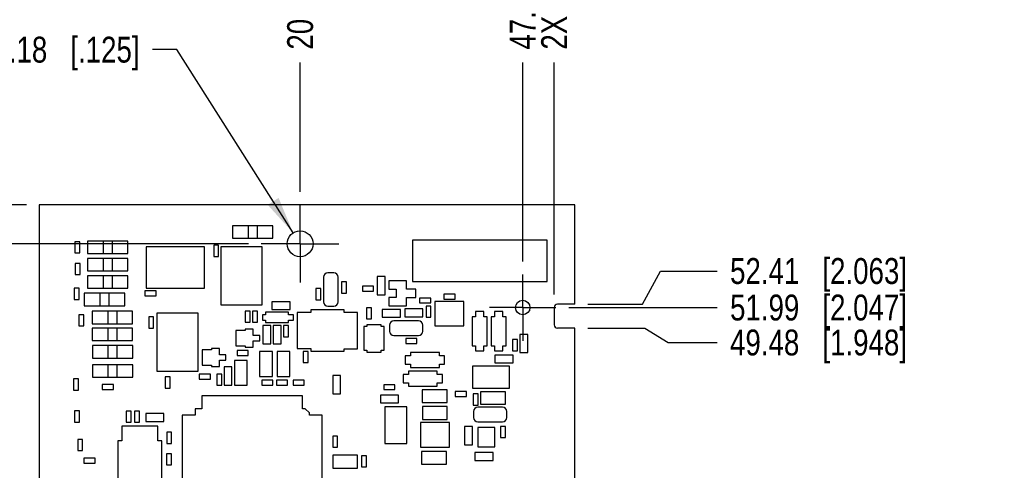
# Model space of a CAD drawing. Header units: inches. Extents: x 0 to 22, y 0 to 17.
# Tile 9 of 22: x 7.9 to 12.6, y 11.6 to 13.7. Entities that reach past the tile are written whole.
import ezdxf

# ---------------------------------------------------------------- set-up
doc = ezdxf.new("R2010")
doc.units = ezdxf.units.IN
doc.header["$LTSCALE"] = 1.21
doc.header["$MEASUREMENT"] = 0
doc.linetypes.add('CENTER', pattern=[0.6, 0.375, -0.075, 0.075, -0.075])
doc.layers.get('0').update_dxf_attribs({"linetype": 'CONTINUOUS'})
for name, color, linetype in [('02___PRT_ALL_AXES', 7, 'CONTINUOUS'), ('DIMENSIONS', 7, 'CONTINUOUS'), ('ECAD_611001_01_25_R_2_0603_PKO_', 7, 'CONTINUOUS'), ('ECAD_611116_01_24_R0805_REV1', 7, 'CONTINUOUS'), ('ECAD_611690_01_16_R_2_0402_PKO_', 7, 'CONTINUOUS'), ('ECAD_692114_01_43_SSOP16_REV1', 7, 'CONTINUOUS'), ('ECAD_692690_01_57_SOT5_REV1', 7, 'CONTINUOUS'), ('ECAD_693360_01_57_SOT5_REV1', 7, 'CONTINUOUS'), ('ECAD_695967_01_85_SOM8', 7, 'CONTINUOUS'), ('ECAD_696731_01_31__QFN_0_65MM_T', 7, 'CONTINUOUS'), ('ECAD_697341_01_69_SO8_REV1', 7, 'CONTINUOUS'), ('ECAD_697622_01_63_TQF100_REV3', 7, 'CONTINUOUS'), ('ECAD_710201_01_20_SM1206_REV2', 7, 'CONTINUOUS'), ('ECAD_711836_01_24_R_2_0603_PKO_', 7, 'CONTINUOUS'), ('ECAD_712572_01_16_R_2_0402_PKO_', 7, 'CONTINUOUS'), ('ECAD_712599_01_16_R_2_0402_PKO_', 7, 'CONTINUOUS'), ('ECAD_712698_01_14_R_2_0402_PKO_', 7, 'CONTINUOUS'), ('ECAD_712810_01_22_R_2_0603_PKO_', 7, 'CONTINUOUS'), ('ECAD_713444_01_16_R_2_0402_PKO_', 7, 'CONTINUOUS'), ('ECAD_713459_01_87_LQH3C', 7, 'CONTINUOUS'), ('ECAD_713725_01_20_R_2_0603_PKO_', 7, 'CONTINUOUS'), ('ECAD_714393_01_16_R_2_0402_PKO_', 7, 'CONTINUOUS'), ('ECAD_714813_01_20_R_2_0402_PKO_', 7, 'CONTINUOUS'), ('ECAD_714977_01_24_R0805_REV1', 7, 'CONTINUOUS'), ('ECAD_715687_01_22_C_2_0402_PKO_', 7, 'CONTINUOUS'), ('ECAD_715793_01_24_C_2_0402_PKO_', 7, 'CONTINUOUS'), ('ECAD_715895_01_70_C1206_REV1', 7, 'CONTINUOUS'), ('ECAD_715919_01_22_C_2_0402_PKO_', 7, 'CONTINUOUS'), ('ECAD_715927_01_53_C0805_REV2', 7, 'CONTINUOUS'), ('ECAD_716030_01_63_C0805_REV2', 7, 'CONTINUOUS'), ('ECAD_716547_01_39_C_2_0603_PKO_', 7, 'CONTINUOUS'), ('ECAD_716563_01_57_C0805_REV2', 7, 'CONTINUOUS'), ('ECAD_716657_01_35_C_2_0603_PKO_', 7, 'CONTINUOUS'), ('ECAD_730143_01_39_SOT323_REV1', 7, 'CONTINUOUS'), ('ECAD_730148_01_53_CR_2_SOD123_R', 7, 'CONTINUOUS'), ('ECAD_730200_01_53_CR_2_SOD123_R', 7, 'CONTINUOUS'), ('ECAD_730262_01_44_SOT323_REV1', 7, 'CONTINUOUS'), ('ECAD_730620_01_24_R_2_0402_PKO_', 7, 'CONTINUOUS'), ('ECAD_730787_01_43_CR_2_SOD323Z_', 7, 'CONTINUOUS'), ('ECAD_733076_01_44_SOT23_REV1', 7, 'CONTINUOUS'), ('ECAD_GLOBAL_FD_70_10_FD70', 7, 'CONTINUOUS'), ('ECAD_S_N_LABEL_REV1', 7, 'CONTINUOUS')]:
    doc.layers.add(name, color=color, linetype=linetype)
doc.styles.get("Standard").update_dxf_attribs({"font": 'txt', "width": 0.8})
doc.dimstyles.new('DIMSTYLE_1', dxfattribs={"dimtxt": 0.125, "dimasz": 0.18, "dimexe": 0.125, "dimexo": 0.0625, "dimgap": 0.09, "dimtad": 0, "dimtih": 1, "dimtoh": 1, "dimdsep": 46, "dimtxsty": 'STANDARD', "dimblk": '_FILLED', "dimblk1": '_FILLED', "dimblk2": '_FILLED', "dimcen": 0.09, "dimadec": 0, "dimazin": 0, "dimtp": 0.001, "dimtm": 0.001, "dimtfac": 1, "dimtmove": 0, "dimatfit": 2, "dimldrblk": '_FILLED', "dimfxl": 1, "dimtolj": 1, "dimarcsym": 0})
doc.dimstyles.new('DIMSTYLE_3', dxfattribs={"dimtxt": 0.125, "dimasz": 0.18, "dimexe": 0.125, "dimexo": 0.0625, "dimgap": 0.03125, "dimtad": 0, "dimtih": 1, "dimtoh": 1, "dimdsep": 46, "dimtxsty": 'STANDARD', "dimblk": '_FILLED', "dimblk1": '_FILLED', "dimblk2": '_FILLED', "dimcen": 0.09, "dimadec": 0, "dimazin": 0, "dimtp": 0.001, "dimtm": 0.001, "dimtfac": 1, "dimtofl": 0, "dimtmove": 0, "dimatfit": 3, "dimldrblk": '_FILLED', "dimfxl": 1, "dimtolj": 1, "dimarcsym": 0})

# ---------------------------------------------------------------- blocks, each defined once
blk = doc.blocks.new('_FILLED')
at = {"color": 0, "linetype": 'BYBLOCK'}
blk.add_solid([(0, 0), (-1, 0.174), (-1, -0.174)], dxfattribs=at)
blk = doc.blocks.new('*D3')
at = {"layer": 'DIMENSIONS', "color": 2, "linetype": 'CONTINUOUS'}
for p, q in [((8.625, 13.5838), (8.5075, 13.5838)), ((9.1869, 12.699), (8.625, 13.5838))]:
    blk.add_line(p, q, dxfattribs=at)
at = {"layer": 'DIMENSIONS', "color": 2, "linetype": 'CONTINUOUS', "xscale": 0.18, "yscale": 0.18, "zscale": 0.18, "rotation": 302.4218565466}
blk.add_blockref('_FILLED', (9.1869, 12.699), dxfattribs=at)
at = {"layer": 'DIMENSIONS', "color": 2, "linetype": 'CONTINUOUS', "insert": (8.445, 13.6463), "char_height": 0.125, "width": 1.591667, "attachment_point": 3, "line_spacing_factor": 0.9}
blk.add_mtext('2X \\Fgdt;{\\Fgdt;n}\\Ftxt;3.18{\\Ftxt.shx;\\W1.000000;\\H0.125000; }[.125]', dxfattribs=at)
blk = doc.blocks.new('*D7')
at = {"layer": 'DIMENSIONS', "color": 2, "linetype": 'CONTINUOUS'}
blk.add_line((8.9705, 12.6463), (7.273, 12.6463), dxfattribs=at)
at = {"layer": 'DIMENSIONS', "color": 2, "linetype": 'CONTINUOUS', "insert": (7.2105, 12.7088), "char_height": 0.125, "width": 1.325, "attachment_point": 3, "line_spacing_factor": 0.9}
blk.add_mtext('59.82{\\Ftxt.shx;\\W1.000000;\\H0.125000; }[2.355]', dxfattribs=at)
blk = doc.blocks.new('*D8')
at = {"layer": 'DIMENSIONS', "color": 2, "linetype": 'CONTINUOUS'}
blk.add_line((7.898, 12.8338), (7.273, 12.8338), dxfattribs=at)
at = {"layer": 'DIMENSIONS', "color": 2, "linetype": 'CONTINUOUS', "insert": (7.2105, 12.8963), "char_height": 0.125, "width": 1.325, "attachment_point": 3, "line_spacing_factor": 0.9}
blk.add_mtext('64.58{\\Ftxt.shx;\\W1.000000;\\H0.125000; }[2.543]', dxfattribs=at)
blk = doc.blocks.new('*D15')
at = {"layer": 'DIMENSIONS', "color": 2, "linetype": 'CONTINUOUS'}
blk.add_line((9.2205, 12.8963), (9.2205, 13.5213), dxfattribs=at)
at = {"layer": 'DIMENSIONS', "color": 2, "linetype": 'CONTINUOUS', "insert": (9.158, 13.5838), "char_height": 0.125, "width": 0.925, "attachment_point": 1, "rotation": 90, "line_spacing_factor": 0.9}
blk.add_mtext('20{\\Ftxt.shx;\\W1.000000;\\H0.125000; }[.788]', dxfattribs=at)
blk = doc.blocks.new('*D16')
at = {"layer": 'DIMENSIONS', "color": 2, "linetype": 'CONTINUOUS'}
blk.add_line((10.296, 12.5608), (10.296, 13.5213), dxfattribs=at)
at = {"layer": 'DIMENSIONS', "color": 2, "linetype": 'CONTINUOUS', "insert": (10.2335, 13.5838), "char_height": 0.125, "width": 1.325, "attachment_point": 1, "rotation": 90, "line_spacing_factor": 0.9}
blk.add_mtext('47.32{\\Ftxt.shx;\\W1.000000;\\H0.125000; }[1.863]', dxfattribs=at)
blk = doc.blocks.new('*D17')
at = {"layer": 'DIMENSIONS', "color": 2, "linetype": 'CONTINUOUS'}
blk.add_line((10.4479, 12.4017), (10.4479, 13.5213), dxfattribs=at)
at = {"layer": 'DIMENSIONS', "color": 2, "linetype": 'CONTINUOUS', "insert": (10.3854, 13.5838), "char_height": 0.125, "width": 1.625, "attachment_point": 1, "rotation": 90, "line_spacing_factor": 0.9}
blk.add_mtext('2X 51.18{\\Ftxt.shx;\\W1.000000;\\H0.125000; }[2.015]', dxfattribs=at)
blk = doc.blocks.new('*D21')
at = {"layer": 'DIMENSIONS', "color": 2, "linetype": 'CONTINUOUS'}
for p, q in [((10.6104, 12.2391), (10.8855, 12.2391)), ((10.8855, 12.2391), (10.9992, 12.1695)), ((10.9992, 12.1695), (11.2354, 12.1695))]:
    blk.add_line(p, q, dxfattribs=at)
at = {"layer": 'DIMENSIONS', "color": 2, "linetype": 'CONTINUOUS', "insert": (11.2979, 12.232), "char_height": 0.125, "width": 1.325, "attachment_point": 1, "line_spacing_factor": 0.9}
blk.add_mtext('49.48{\\Ftxt.shx;\\W1.000000;\\H0.125000; }[1.948]', dxfattribs=at)
blk = doc.blocks.new('*D22')
at = {"layer": 'DIMENSIONS', "color": 2, "linetype": 'CONTINUOUS'}
for p, q in [((10.875, 12.3547), (10.9612, 12.5147)), ((10.9612, 12.5147), (11.2354, 12.5147)), ((10.6104, 12.3547), (10.875, 12.3547))]:
    blk.add_line(p, q, dxfattribs=at)
at = {"layer": 'DIMENSIONS', "color": 2, "linetype": 'CONTINUOUS', "insert": (11.2979, 12.5772), "char_height": 0.125, "width": 1.325, "attachment_point": 1, "line_spacing_factor": 0.9}
blk.add_mtext('52.41{\\Ftxt.shx;\\W1.000000;\\H0.125000; }[2.063]', dxfattribs=at)
blk = doc.blocks.new('*D23')
at = {"layer": 'DIMENSIONS', "color": 2, "linetype": 'CONTINUOUS'}
blk.add_line((10.5185, 12.3383), (11.2354, 12.3383), dxfattribs=at)
at = {"layer": 'DIMENSIONS', "color": 2, "linetype": 'CONTINUOUS', "insert": (11.2979, 12.4008), "char_height": 0.125, "width": 1.325, "attachment_point": 1, "line_spacing_factor": 0.9}
blk.add_mtext('51.99{\\Ftxt.shx;\\W1.000000;\\H0.125000; }[2.047]', dxfattribs=at)

msp = doc.modelspace()

# ---------------------------------------------------------------- linework, layer by layer
at = {"color": 7, "linetype": 'CONTINUOUS'}
for p, q in [((7.9605, 12.8338), (7.9605, 10.1445)), ((10.5479, 12.8338), (7.9605, 12.8338)), ((10.5479, 12.3547), (10.5479, 12.8338)), ((10.4479, 12.3392), (10.4479, 12.2546)), ((10.5479, 12.3547), (10.4634, 12.3547)), ((10.5479, 12.2391), (10.4634, 12.2391))]:
    msp.add_line(p, q, dxfattribs=at)
for centre, start, end in [((10.4634, 12.3392), 90, 180), ((10.4634, 12.2546), 180, 270)]:
    msp.add_arc(centre, 0.0155, start, end, dxfattribs=at)
at = {"layer": '02___PRT_ALL_AXES', "color": 7, "linetype": 'CENTER'}
for p, q in [((9.2205, 12.6463), (9.2205, 12.8338)), ((9.2205, 12.6463), (9.033, 12.6463)), ((9.2205, 12.6463), (9.2205, 12.4588)), ((9.2205, 12.6463), (9.408, 12.6463)), ((10.296, 12.3383), (10.296, 12.4983)), ((10.296, 12.3383), (10.136, 12.3383)), ((10.296, 12.3383), (10.456, 12.3383)), ((10.296, 12.3383), (10.296, 12.1783))]:
    msp.add_line(p, q, dxfattribs=at)
at = {"layer": '02___PRT_ALL_AXES', "color": 7, "linetype": 'CONTINUOUS'}
msp.add_line((10.5479, 10.7799), (10.5479, 12.2391), dxfattribs=at)
msp.add_circle((9.2205, 12.6463), 0.0625, dxfattribs=at)
at = {"layer": 'ECAD_611001_01_25_R_2_0603_PKO_', "color": 7, "linetype": 'CONTINUOUS'}
for p, q in [((9.084, 12.3663), (9.084, 12.3283)), ((9.172, 12.3663), (9.084, 12.3663)), ((9.084, 12.3283), (9.172, 12.3283)), ((9.172, 12.3283), (9.172, 12.3663)), ((9.041, 12.2513), (9.041, 12.1633)), ((9.079, 12.2513), (9.041, 12.2513)), ((9.079, 12.1633), (9.079, 12.2513)), ((9.091, 12.2513), (9.091, 12.1633)), ((9.129, 12.2513), (9.091, 12.2513)), ((9.129, 12.1633), (9.129, 12.2513)), ((9.041, 12.1633), (9.079, 12.1633)), ((9.091, 12.1633), (9.129, 12.1633))]:
    msp.add_line(p, q, dxfattribs=at)
at = {"layer": 'ECAD_611116_01_24_R0805_REV1', "color": 7, "linetype": 'CONTINUOUS'}
for p, q in [((10.2123, 11.932), (10.0923, 11.932)), ((10.0923, 11.932), (10.0923, 11.872)), ((10.2123, 11.872), (10.2123, 11.932)), ((10.0923, 11.872), (10.2123, 11.872))]:
    msp.add_line(p, q, dxfattribs=at)
at = {"layer": 'ECAD_611690_01_16_R_2_0402_PKO_', "color": 7, "linetype": 'CONTINUOUS'}
for p, q in [((9.518, 11.6223), (9.518, 11.5683)), ((9.542, 11.6223), (9.518, 11.6223)), ((9.542, 11.5683), (9.542, 11.6223)), ((9.518, 11.5683), (9.542, 11.5683))]:
    msp.add_line(p, q, dxfattribs=at)
at = {"layer": 'ECAD_692114_01_43_SSOP16_REV1', "color": 7, "linetype": 'CONTINUOUS'}
for p, q in [((8.4775, 12.6313), (8.4775, 12.4313)), ((8.7585, 12.6313), (8.4775, 12.6313)), ((8.7585, 12.4313), (8.7585, 12.6313)), ((8.838, 12.6318), (8.838, 12.3508)), ((9.038, 12.6318), (8.838, 12.6318)), ((9.038, 12.3508), (9.038, 12.6318)), ((8.4775, 12.4313), (8.7585, 12.4313)), ((8.838, 12.3508), (9.038, 12.3508)), ((8.528, 12.3118), (8.528, 12.0308)), ((8.728, 12.3118), (8.528, 12.3118)), ((8.728, 12.0308), (8.728, 12.3118)), ((8.528, 12.0308), (8.728, 12.0308))]:
    msp.add_line(p, q, dxfattribs=at)
at = {"layer": 'ECAD_692690_01_57_SOT5_REV1', "color": 7, "linetype": 'CONTINUOUS'}
for p, q in [((9.872, 12.3673), (9.872, 12.2493)), ((10.012, 12.3673), (9.872, 12.3673)), ((10.012, 12.2493), (10.012, 12.3673)), ((9.872, 12.2493), (10.012, 12.2493))]:
    msp.add_line(p, q, dxfattribs=at)
at = {"layer": 'ECAD_693360_01_57_SOT5_REV1', "color": 7, "linetype": 'CONTINUOUS'}
for p, q in [((9.9426, 11.7823), (9.8026, 11.7823)), ((9.8026, 11.7823), (9.8026, 11.6643)), ((9.9426, 11.6643), (9.9426, 11.7823)), ((9.8026, 11.6643), (9.9426, 11.6643))]:
    msp.add_line(p, q, dxfattribs=at)
at = {"layer": 'ECAD_695967_01_85_SOM8', "color": 7, "linetype": 'CONTINUOUS'}
for p, q in [((8.3585, 11.7648), (8.3585, 11.6938)), ((8.5335, 11.7648), (8.3585, 11.7648)), ((8.5335, 11.6938), (8.5335, 11.7648)), ((8.34, 11.6938), (8.34, 11.4808)), ((8.3585, 11.6938), (8.34, 11.6938)), ((8.552, 11.6938), (8.5335, 11.6938)), ((8.552, 11.4808), (8.552, 11.6938))]:
    msp.add_line(p, q, dxfattribs=at)
at = {"layer": 'ECAD_696731_01_31__QFN_0_65MM_T', "color": 7, "linetype": 'CONTINUOUS'}
for p, q in [((10.1621, 11.7593), (10.0794, 11.7593)), ((10.0794, 11.7593), (10.0794, 11.6648)), ((10.1621, 11.6648), (10.1621, 11.7593)), ((10.0794, 11.6648), (10.1621, 11.6648))]:
    msp.add_line(p, q, dxfattribs=at)
at = {"layer": 'ECAD_697341_01_69_SO8_REV1', "color": 7, "linetype": 'CONTINUOUS'}
for p, q in [((9.273, 12.3273), (9.273, 12.3143)), ((9.433, 12.3273), (9.273, 12.3273)), ((9.433, 12.3143), (9.433, 12.3273)), ((9.207, 12.3143), (9.207, 12.1403)), ((9.273, 12.3143), (9.207, 12.3143)), ((9.498, 12.3143), (9.433, 12.3143)), ((9.498, 12.1393), (9.498, 12.3143)), ((9.207, 12.1403), (9.273, 12.1403)), ((9.273, 12.1403), (9.273, 12.1273)), ((9.433, 12.1273), (9.433, 12.1393)), ((9.433, 12.1393), (9.498, 12.1393)), ((9.273, 12.1273), (9.433, 12.1273))]:
    msp.add_line(p, q, dxfattribs=at)
at = {"layer": 'ECAD_697622_01_63_TQF100_REV3', "color": 7, "linetype": 'CONTINUOUS'}
for p, q in [((8.7455, 11.9118), (8.7455, 11.8498)), ((9.2325, 11.9118), (8.7455, 11.9118)), ((9.2325, 11.8498), (9.2325, 11.9118)), ((8.7135, 11.8498), (8.7135, 11.8178)), ((8.7455, 11.8498), (8.7135, 11.8498)), ((9.245, 11.8498), (9.2325, 11.8498)), ((9.2655, 11.8293), (9.245, 11.8498)), ((8.6515, 11.8178), (8.6515, 11.3308)), ((8.7135, 11.8178), (8.6515, 11.8178)), ((9.2655, 11.8178), (9.2655, 11.8293)), ((9.327, 11.8178), (9.2655, 11.8178)), ((9.327, 11.3308), (9.327, 11.8178))]:
    msp.add_line(p, q, dxfattribs=at)
at = {"layer": 'ECAD_710201_01_20_SM1206_REV2', "color": 7, "linetype": 'CONTINUOUS'}
for p, q in [((9.5435, 12.2469), (9.5285, 12.2468)), ((9.5285, 12.2468), (9.5285, 12.1318)), ((9.5435, 12.2548), (9.5435, 12.2469)), ((9.6128, 12.2548), (9.5435, 12.2548)), ((9.6128, 12.2466), (9.6128, 12.2548)), ((9.6275, 12.2466), (9.6128, 12.2466)), ((9.6275, 12.1318), (9.6275, 12.2466)), ((9.5285, 12.1318), (9.5435, 12.1318)), ((9.5435, 12.1318), (9.5435, 12.1228)), ((9.6128, 12.1228), (9.6128, 12.1318)), ((9.6128, 12.1318), (9.6275, 12.1318)), ((9.5435, 12.1228), (9.6128, 12.1228))]:
    msp.add_line(p, q, dxfattribs=at)
at = {"layer": 'ECAD_711836_01_24_R_2_0603_PKO_', "color": 7, "linetype": 'CONTINUOUS'}
for p, q in [((8.475, 11.8263), (8.475, 11.7883)), ((8.563, 11.8263), (8.475, 11.8263)), ((8.563, 11.7883), (8.563, 11.8263)), ((8.475, 11.7883), (8.563, 11.7883))]:
    msp.add_line(p, q, dxfattribs=at)
at = {"layer": 'ECAD_712572_01_16_R_2_0402_PKO_', "color": 7, "linetype": 'CONTINUOUS'}
for p, q in [((8.42, 11.8383), (8.42, 11.7843)), ((8.444, 11.8383), (8.42, 11.8383)), ((8.444, 11.7843), (8.444, 11.8383)), ((8.42, 11.7843), (8.444, 11.7843)), ((10.2128, 11.764), (10.1888, 11.764)), ((10.1888, 11.764), (10.1888, 11.71)), ((10.2128, 11.71), (10.2128, 11.764)), ((10.1888, 11.71), (10.2128, 11.71))]:
    msp.add_line(p, q, dxfattribs=at)
at = {"layer": 'ECAD_712599_01_16_R_2_0402_PKO_', "color": 7, "linetype": 'CONTINUOUS'}
for p, q in [((8.955, 12.3213), (8.955, 12.2673)), ((8.979, 12.3213), (8.955, 12.3213)), ((8.979, 12.2673), (8.979, 12.3213)), ((8.991, 12.3213), (8.991, 12.2673)), ((9.015, 12.3213), (8.991, 12.3213)), ((9.015, 12.2673), (9.015, 12.3213)), ((8.955, 12.2673), (8.979, 12.2673)), ((8.991, 12.2673), (9.015, 12.2673))]:
    msp.add_line(p, q, dxfattribs=at)
at = {"layer": 'ECAD_712698_01_14_R_2_0402_PKO_', "color": 7, "linetype": 'CONTINUOUS'}
for p, q in [((9.829, 12.3453), (9.829, 12.2913)), ((9.853, 12.3453), (9.829, 12.3453)), ((9.853, 12.2913), (9.853, 12.3453)), ((9.829, 12.2913), (9.853, 12.2913))]:
    msp.add_line(p, q, dxfattribs=at)
at = {"layer": 'ECAD_712810_01_22_R_2_0603_PKO_', "color": 7, "linetype": 'CONTINUOUS'}
for p, q in [((9.617, 12.3293), (9.617, 12.2913)), ((9.705, 12.3293), (9.617, 12.3293)), ((9.705, 12.2913), (9.705, 12.3293)), ((9.617, 12.2913), (9.705, 12.2913)), ((10.2498, 12.1085), (10.1618, 12.1085)), ((10.1618, 12.1085), (10.1618, 12.0705)), ((10.2498, 12.0705), (10.2498, 12.1085)), ((10.1618, 12.0705), (10.2498, 12.0705))]:
    msp.add_line(p, q, dxfattribs=at)
at = {"layer": 'ECAD_713444_01_16_R_2_0402_PKO_', "color": 7, "linetype": 'CONTINUOUS'}
for p, q in [((9.42, 12.4623), (9.42, 12.4083)), ((9.444, 12.4623), (9.42, 12.4623)), ((9.444, 12.4083), (9.444, 12.4623)), ((9.42, 12.4083), (9.444, 12.4083)), ((8.916, 12.1303), (8.916, 12.1063)), ((8.97, 12.1303), (8.916, 12.1303)), ((8.916, 12.1063), (8.97, 12.1063)), ((8.97, 12.1063), (8.97, 12.1303))]:
    msp.add_line(p, q, dxfattribs=at)
at = {"layer": 'ECAD_713459_01_87_LQH3C', "color": 7, "linetype": 'CONTINUOUS'}
for p, q in [((10.2318, 12.055), (10.0538, 12.055)), ((10.0538, 12.055), (10.0538, 11.949)), ((10.2318, 11.949), (10.2318, 12.055)), ((10.0538, 11.949), (10.2318, 11.949)), ((9.6306, 11.8593), (9.6306, 11.6813)), ((9.7366, 11.8593), (9.6306, 11.8593)), ((9.7366, 11.6813), (9.7366, 11.8593)), ((9.6306, 11.6813), (9.7366, 11.6813))]:
    msp.add_line(p, q, dxfattribs=at)
at = {"layer": 'ECAD_713725_01_20_R_2_0603_PKO_', "color": 7, "linetype": 'CONTINUOUS'}
for p, q in [((9.593, 12.4883), (9.593, 12.4003)), ((9.631, 12.4883), (9.593, 12.4883)), ((9.631, 12.4003), (9.631, 12.4883)), ((9.593, 12.4003), (9.631, 12.4003)), ((9.726, 12.3313), (9.726, 12.2933)), ((9.814, 12.3313), (9.726, 12.3313)), ((9.814, 12.2933), (9.814, 12.3313)), ((9.726, 12.2933), (9.814, 12.2933)), ((8.8531, 12.0513), (8.8531, 11.9633)), ((8.8911, 12.0513), (8.8531, 12.0513)), ((8.8911, 11.9633), (8.8911, 12.0513)), ((8.8531, 11.9633), (8.8911, 11.9633))]:
    msp.add_line(p, q, dxfattribs=at)
at = {"layer": 'ECAD_714393_01_16_R_2_0402_PKO_', "color": 7, "linetype": 'CONTINUOUS'}
for p, q in [((9.798, 12.3843), (9.798, 12.3603)), ((9.852, 12.3843), (9.798, 12.3843)), ((9.852, 12.3603), (9.852, 12.3843)), ((9.798, 12.3603), (9.852, 12.3603))]:
    msp.add_line(p, q, dxfattribs=at)
at = {"layer": 'ECAD_714813_01_20_R_2_0402_PKO_', "color": 7, "linetype": 'CONTINUOUS'}
for p, q in [((10.0244, 11.933), (9.9704, 11.933)), ((9.9704, 11.933), (9.9704, 11.909)), ((9.9704, 11.909), (10.0244, 11.909)), ((10.0244, 11.909), (10.0244, 11.933)), ((10.0803, 11.9215), (10.0563, 11.9215)), ((10.0563, 11.9215), (10.0563, 11.8675)), ((10.0803, 11.8675), (10.0803, 11.9215)), ((10.0563, 11.8675), (10.0803, 11.8675))]:
    msp.add_line(p, q, dxfattribs=at)
at = {"layer": 'ECAD_714977_01_24_R0805_REV1', "color": 7, "linetype": 'CONTINUOUS'}
for p, q in [((8.894, 12.7333), (8.894, 12.6733)), ((9.089, 12.7333), (8.894, 12.7333)), ((8.969, 12.7333), (8.969, 12.6733)), ((9.014, 12.6733), (9.014, 12.7333)), ((9.089, 12.6733), (9.089, 12.7333)), ((8.194, 12.6593), (8.194, 12.5993)), ((8.389, 12.6593), (8.194, 12.6593)), ((8.269, 12.6593), (8.269, 12.5993)), ((8.314, 12.5993), (8.314, 12.6593)), ((8.389, 12.5993), (8.389, 12.6593)), ((8.894, 12.6733), (9.089, 12.6733)), ((8.194, 12.5993), (8.389, 12.5993)), ((8.194, 12.5753), (8.194, 12.5153)), ((8.389, 12.5753), (8.194, 12.5753)), ((8.269, 12.5753), (8.269, 12.5153)), ((8.314, 12.5153), (8.314, 12.5753)), ((8.389, 12.5153), (8.389, 12.5753)), ((8.194, 12.5153), (8.389, 12.5153)), ((8.194, 12.4913), (8.194, 12.4313)), ((8.389, 12.4913), (8.194, 12.4913)), ((8.269, 12.4913), (8.269, 12.4313)), ((8.314, 12.4313), (8.314, 12.4913)), ((8.389, 12.4313), (8.389, 12.4913)), ((8.194, 12.4313), (8.389, 12.4313)), ((8.178, 12.4073), (8.178, 12.3473)), ((8.373, 12.4073), (8.178, 12.4073)), ((8.253, 12.4073), (8.253, 12.3473)), ((8.298, 12.3473), (8.298, 12.4073)), ((8.373, 12.3473), (8.373, 12.4073)), ((8.178, 12.3473), (8.373, 12.3473)), ((8.216, 12.3203), (8.216, 12.2603)), ((8.411, 12.3203), (8.216, 12.3203)), ((8.291, 12.3203), (8.291, 12.2603)), ((8.336, 12.2603), (8.336, 12.3203)), ((8.411, 12.2603), (8.411, 12.3203)), ((8.216, 12.2603), (8.411, 12.2603)), ((8.216, 12.2393), (8.216, 12.1793)), ((8.411, 12.2393), (8.216, 12.2393)), ((8.291, 12.2393), (8.291, 12.1793)), ((8.336, 12.1793), (8.336, 12.2393)), ((8.411, 12.1793), (8.411, 12.2393)), ((8.216, 12.1793), (8.411, 12.1793)), ((8.217, 12.1543), (8.217, 12.0943)), ((8.412, 12.1543), (8.217, 12.1543)), ((8.292, 12.1543), (8.292, 12.0943)), ((8.337, 12.0943), (8.337, 12.1543)), ((8.412, 12.0943), (8.412, 12.1543)), ((8.217, 12.0943), (8.412, 12.0943)), ((8.217, 12.0623), (8.217, 12.0023)), ((8.412, 12.0623), (8.217, 12.0623)), ((8.292, 12.0623), (8.292, 12.0023)), ((8.337, 12.0023), (8.337, 12.0623)), ((8.412, 12.0023), (8.412, 12.0623)), ((8.217, 12.0023), (8.412, 12.0023))]:
    msp.add_line(p, q, dxfattribs=at)
at = {"layer": 'ECAD_715687_01_22_C_2_0402_PKO_', "color": 7, "linetype": 'CONTINUOUS'}
for p, q in [((9.035, 11.9873), (9.035, 11.9633)), ((9.089, 11.9873), (9.035, 11.9873)), ((9.035, 11.9633), (9.089, 11.9633)), ((9.089, 11.9633), (9.089, 11.9873)), ((9.106, 11.9873), (9.106, 11.9633)), ((9.16, 11.9873), (9.106, 11.9873)), ((9.106, 11.9633), (9.16, 11.9633)), ((9.16, 11.9633), (9.16, 11.9873))]:
    msp.add_line(p, q, dxfattribs=at)
at = {"layer": 'ECAD_715793_01_24_C_2_0402_PKO_', "color": 7, "linetype": 'CONTINUOUS'}
for p, q in [((8.803, 12.6393), (8.803, 12.5853)), ((8.827, 12.6393), (8.803, 12.6393)), ((8.827, 12.5853), (8.827, 12.6393)), ((8.803, 12.5853), (8.827, 12.5853)), ((8.471, 12.4193), (8.471, 12.3953)), ((8.525, 12.4193), (8.471, 12.4193)), ((8.525, 12.3953), (8.525, 12.4193)), ((9.296, 12.4303), (9.296, 12.3763)), ((9.32, 12.4303), (9.296, 12.4303)), ((9.32, 12.3763), (9.32, 12.4303)), ((9.522, 12.4413), (9.522, 12.4173)), ((9.576, 12.4413), (9.522, 12.4413)), ((9.522, 12.4173), (9.576, 12.4173)), ((9.576, 12.4173), (9.576, 12.4413)), ((8.471, 12.3953), (8.525, 12.3953)), ((9.296, 12.3763), (9.32, 12.3763)), ((9.541, 12.3373), (9.541, 12.2833)), ((9.565, 12.3373), (9.541, 12.3373)), ((9.565, 12.2833), (9.565, 12.3373)), ((8.489, 12.2933), (8.489, 12.2393)), ((8.513, 12.2933), (8.489, 12.2933)), ((8.513, 12.2393), (8.513, 12.2933)), ((9.541, 12.2833), (9.565, 12.2833)), ((8.489, 12.2393), (8.513, 12.2393)), ((9.731, 12.1893), (9.731, 12.1653)), ((9.785, 12.1893), (9.731, 12.1893)), ((9.785, 12.1653), (9.785, 12.1893)), ((10.271, 12.1838), (10.247, 12.1838)), ((10.247, 12.1838), (10.247, 12.1298)), ((10.271, 12.1298), (10.271, 12.1838)), ((9.731, 12.1653), (9.785, 12.1653)), ((9.235, 12.1263), (9.235, 12.0723)), ((9.259, 12.1263), (9.235, 12.1263)), ((9.259, 12.0723), (9.259, 12.1263)), ((10.247, 12.1298), (10.271, 12.1298)), ((9.235, 12.0723), (9.259, 12.0723)), ((8.569, 12.0033), (8.569, 11.9493)), ((8.593, 12.0033), (8.569, 12.0033)), ((8.593, 11.9493), (8.593, 12.0033)), ((8.733, 12.0163), (8.733, 11.9923)), ((8.787, 12.0163), (8.733, 12.0163)), ((8.733, 11.9923), (8.787, 11.9923)), ((8.787, 11.9923), (8.787, 12.0163)), ((8.818, 12.0173), (8.818, 11.9633)), ((8.842, 12.0173), (8.818, 12.0173)), ((8.842, 11.9633), (8.842, 12.0173)), ((8.265, 11.9663), (8.265, 11.9423)), ((8.319, 11.9663), (8.265, 11.9663)), ((8.265, 11.9423), (8.319, 11.9423)), ((8.319, 11.9423), (8.319, 11.9663)), ((8.569, 11.9493), (8.593, 11.9493)), ((8.818, 11.9633), (8.842, 11.9633)), ((9.187, 11.9873), (9.187, 11.9633)), ((9.241, 11.9873), (9.187, 11.9873)), ((9.187, 11.9633), (9.241, 11.9633)), ((9.241, 11.9633), (9.241, 11.9873)), ((9.6246, 11.9658), (9.6246, 11.9418)), ((9.6786, 11.9658), (9.6246, 11.9658)), ((9.6246, 11.9418), (9.6786, 11.9418)), ((9.6786, 11.9418), (9.6786, 11.9658)), ((8.381, 11.8383), (8.381, 11.7843)), ((8.405, 11.8383), (8.381, 11.8383)), ((8.405, 11.7843), (8.405, 11.8383)), ((8.381, 11.7843), (8.405, 11.7843)), ((8.576, 11.7363), (8.576, 11.6823)), ((8.6, 11.7363), (8.576, 11.7363)), ((8.6, 11.6823), (8.6, 11.7363)), ((9.378, 11.7173), (9.378, 11.6633)), ((9.402, 11.7173), (9.378, 11.7173)), ((9.402, 11.6633), (9.402, 11.7173)), ((8.576, 11.6823), (8.6, 11.6823)), ((9.378, 11.6633), (9.402, 11.6633)), ((8.176, 11.6113), (8.176, 11.5873)), ((8.23, 11.6113), (8.176, 11.6113)), ((8.23, 11.5873), (8.23, 11.6113)), ((8.575, 11.6323), (8.575, 11.5783)), ((8.599, 11.6323), (8.575, 11.6323)), ((8.599, 11.5783), (8.599, 11.6323)), ((8.176, 11.5873), (8.23, 11.5873)), ((8.575, 11.5783), (8.599, 11.5783))]:
    msp.add_line(p, q, dxfattribs=at)
at = {"layer": 'ECAD_715895_01_70_C1206_REV1', "color": 7, "linetype": 'CONTINUOUS'}
for p, q in [((9.334, 12.4853), (9.334, 12.3653)), ((9.384, 12.5053), (9.354, 12.5053)), ((9.404, 12.3653), (9.404, 12.4853)), ((9.354, 12.3453), (9.384, 12.3453)), ((9.653, 12.2533), (9.653, 12.2233)), ((9.793, 12.2733), (9.673, 12.2733)), ((9.813, 12.2233), (9.813, 12.2533)), ((9.673, 12.2033), (9.793, 12.2033)), ((10.1988, 11.857), (10.0788, 11.857)), ((10.0588, 11.837), (10.0588, 11.807)), ((10.2188, 11.807), (10.2188, 11.837)), ((10.0788, 11.787), (10.1988, 11.787))]:
    msp.add_line(p, q, dxfattribs=at)
for centre, start, end in [((9.354, 12.4853), 90, 180), ((9.384, 12.4853), 0, 90), ((9.354, 12.3653), 180, 270), ((9.384, 12.3653), 270, 360), ((9.673, 12.2533), 90, 180), ((9.793, 12.2533), 0, 90), ((9.673, 12.2233), 180, 270), ((9.793, 12.2233), 270, 360), ((10.0788, 11.837), 90, 180), ((10.1988, 11.837), 0, 90), ((10.0788, 11.807), 180, 270), ((10.1988, 11.807), 270, 360)]:
    msp.add_arc(centre, 0.02, start, end, dxfattribs=at)
at = {"layer": 'ECAD_715919_01_22_C_2_0402_PKO_', "color": 7, "linetype": 'CONTINUOUS'}
for p, q in [((9.915, 12.4033), (9.915, 12.3793)), ((9.969, 12.4033), (9.915, 12.4033)), ((9.915, 12.3793), (9.969, 12.3793)), ((9.969, 12.3793), (9.969, 12.4033)), ((9.141, 12.2513), (9.141, 12.1973)), ((9.165, 12.2513), (9.141, 12.2513)), ((9.165, 12.1973), (9.165, 12.2513)), ((9.141, 12.1973), (9.165, 12.1973))]:
    msp.add_line(p, q, dxfattribs=at)
at = {"layer": 'ECAD_715927_01_53_C0805_REV2', "color": 7, "linetype": 'CONTINUOUS'}
for p, q in [((9.025, 12.1253), (9.025, 12.0053)), ((9.087, 12.1253), (9.025, 12.1253)), ((9.087, 12.0053), (9.087, 12.1253)), ((9.109, 12.1253), (9.109, 12.0053)), ((9.171, 12.1253), (9.109, 12.1253)), ((9.171, 12.0053), (9.171, 12.1253)), ((9.025, 12.0053), (9.087, 12.0053)), ((9.109, 12.0053), (9.171, 12.0053)), ((9.9306, 11.9413), (9.8106, 11.9413)), ((9.8106, 11.9413), (9.8106, 11.8793)), ((9.9306, 11.8793), (9.9306, 11.9413)), ((9.8106, 11.8793), (9.9306, 11.8793)), ((9.9316, 11.8603), (9.8116, 11.8603)), ((9.8116, 11.8603), (9.8116, 11.7983)), ((9.9316, 11.7983), (9.9316, 11.8603)), ((9.8116, 11.7983), (9.9316, 11.7983)), ((9.9276, 11.6433), (9.8076, 11.6433)), ((9.8076, 11.6433), (9.8076, 11.5813)), ((9.9276, 11.5813), (9.9276, 11.6433)), ((9.8076, 11.5813), (9.9276, 11.5813))]:
    msp.add_line(p, q, dxfattribs=at)
at = {"layer": 'ECAD_716030_01_63_C0805_REV2', "color": 7, "linetype": 'CONTINUOUS'}
for p, q in [((8.903, 12.0833), (8.903, 11.9633)), ((8.965, 12.0833), (8.903, 12.0833)), ((8.965, 11.9633), (8.965, 12.0833)), ((8.903, 11.9633), (8.965, 11.9633))]:
    msp.add_line(p, q, dxfattribs=at)
at = {"layer": 'ECAD_716547_01_39_C_2_0603_PKO_', "color": 7, "linetype": 'CONTINUOUS'}
for p, q in [((10.0528, 11.764), (10.0148, 11.764)), ((10.0148, 11.764), (10.0148, 11.676)), ((10.0528, 11.676), (10.0528, 11.764)), ((10.0148, 11.676), (10.0528, 11.676)), ((10.1528, 11.638), (10.0648, 11.638)), ((10.0648, 11.638), (10.0648, 11.6)), ((10.1528, 11.6), (10.1528, 11.638)), ((10.0648, 11.6), (10.1528, 11.6))]:
    msp.add_line(p, q, dxfattribs=at)
at = {"layer": 'ECAD_716563_01_57_C0805_REV2', "color": 7, "linetype": 'CONTINUOUS'}
for p, q in [((9.378, 11.6253), (9.378, 11.5633)), ((9.498, 11.6253), (9.378, 11.6253)), ((9.498, 11.5633), (9.498, 11.6253)), ((9.378, 11.5633), (9.498, 11.5633))]:
    msp.add_line(p, q, dxfattribs=at)
at = {"layer": 'ECAD_716657_01_35_C_2_0603_PKO_', "color": 7, "linetype": 'CONTINUOUS'}
for p, q in [((10.321, 12.2088), (10.283, 12.2088)), ((10.283, 12.2088), (10.283, 12.1208)), ((10.321, 12.1208), (10.321, 12.2088)), ((10.283, 12.1208), (10.321, 12.1208)), ((9.378, 12.0093), (9.378, 11.9213)), ((9.416, 12.0093), (9.378, 12.0093)), ((9.416, 11.9213), (9.416, 12.0093)), ((9.378, 11.9213), (9.416, 11.9213)), ((9.6086, 11.9158), (9.6086, 11.8778)), ((9.6966, 11.9158), (9.6086, 11.9158)), ((9.6966, 11.8778), (9.6966, 11.9158)), ((9.6086, 11.8778), (9.6966, 11.8778))]:
    msp.add_line(p, q, dxfattribs=at)
at = {"layer": 'ECAD_730143_01_39_SOT323_REV1', "color": 7, "linetype": 'CONTINUOUS'}
for p, q in [((8.7475, 12.1348), (8.7475, 12.0598)), ((8.7925, 12.1348), (8.7475, 12.1348)), ((8.7925, 12.1408), (8.7925, 12.1348)), ((8.8315, 12.1408), (8.7925, 12.1408)), ((8.8315, 12.1098), (8.8315, 12.1408)), ((8.8625, 12.1098), (8.8315, 12.1098)), ((8.8315, 12.0538), (8.8315, 12.0848)), ((8.8315, 12.0848), (8.8625, 12.0848)), ((8.8625, 12.0848), (8.8625, 12.1098)), ((8.7475, 12.0598), (8.7925, 12.0598)), ((8.7925, 12.0598), (8.7925, 12.0538)), ((8.7925, 12.0538), (8.8315, 12.0538))]:
    msp.add_line(p, q, dxfattribs=at)
at = {"layer": 'ECAD_730148_01_53_CR_2_SOD123_R', "color": 7, "linetype": 'CONTINUOUS'}
for p, q in [((10.144, 12.2938), (10.144, 12.1538)), ((10.16, 12.2938), (10.144, 12.2938)), ((10.2, 12.3188), (10.16, 12.3188)), ((10.16, 12.3188), (10.16, 12.2938)), ((10.2, 12.2938), (10.2, 12.3188)), ((10.216, 12.2938), (10.2, 12.2938)), ((10.216, 12.1538), (10.216, 12.2938)), ((10.144, 12.1538), (10.16, 12.1538)), ((10.16, 12.1538), (10.16, 12.1288)), ((10.2, 12.1538), (10.216, 12.1538)), ((10.2, 12.1288), (10.2, 12.1538)), ((10.16, 12.1288), (10.2, 12.1288)), ((9.7186, 12.0153), (9.7186, 11.9753)), ((9.7436, 12.0153), (9.7186, 12.0153)), ((9.7436, 12.0313), (9.7436, 12.0153)), ((9.8836, 12.0313), (9.7436, 12.0313)), ((9.8836, 12.0153), (9.8836, 12.0313)), ((9.9086, 12.0153), (9.8836, 12.0153)), ((9.9086, 11.9753), (9.9086, 12.0153)), ((9.7186, 11.9753), (9.7436, 11.9753)), ((9.7436, 11.9753), (9.7436, 11.9593)), ((9.7436, 11.9593), (9.8836, 11.9593)), ((9.8836, 11.9593), (9.8836, 11.9753)), ((9.8836, 11.9753), (9.9086, 11.9753))]:
    msp.add_line(p, q, dxfattribs=at)
at = {"layer": 'ECAD_730200_01_53_CR_2_SOD123_R', "color": 7, "linetype": 'CONTINUOUS'}
for p, q in [((10.052, 12.2938), (10.052, 12.1538)), ((10.068, 12.2938), (10.052, 12.2938)), ((10.068, 12.3188), (10.068, 12.2938)), ((10.108, 12.3188), (10.068, 12.3188)), ((10.108, 12.2938), (10.108, 12.3188)), ((10.124, 12.2938), (10.108, 12.2938)), ((10.124, 12.1538), (10.124, 12.2938)), ((10.052, 12.1538), (10.068, 12.1538)), ((10.068, 12.1538), (10.068, 12.1288)), ((10.108, 12.1538), (10.124, 12.1538)), ((10.108, 12.1288), (10.108, 12.1538)), ((9.7286, 12.1053), (9.7286, 12.0653)), ((9.7536, 12.1053), (9.7286, 12.1053)), ((9.7536, 12.1213), (9.7536, 12.1053)), ((9.8936, 12.1213), (9.7536, 12.1213)), ((9.8936, 12.1053), (9.8936, 12.1213)), ((9.9186, 12.1053), (9.8936, 12.1053)), ((9.9186, 12.0653), (9.9186, 12.1053)), ((10.068, 12.1288), (10.108, 12.1288)), ((9.7286, 12.0653), (9.7536, 12.0653)), ((9.7536, 12.0653), (9.7536, 12.0493)), ((9.7536, 12.0493), (9.8936, 12.0493)), ((9.8936, 12.0493), (9.8936, 12.0653)), ((9.8936, 12.0653), (9.9186, 12.0653))]:
    msp.add_line(p, q, dxfattribs=at)
at = {"layer": 'ECAD_730262_01_44_SOT323_REV1', "color": 7, "linetype": 'CONTINUOUS'}
for p, q in [((8.9105, 12.2278), (8.9105, 12.1528)), ((8.9555, 12.2278), (8.9105, 12.2278)), ((8.9555, 12.2338), (8.9555, 12.2278)), ((8.9945, 12.2338), (8.9555, 12.2338)), ((8.9945, 12.2028), (8.9945, 12.2338)), ((9.0255, 12.2028), (8.9945, 12.2028)), ((9.0255, 12.1778), (9.0255, 12.2028)), ((8.9105, 12.1528), (8.9555, 12.1528)), ((8.9555, 12.1528), (8.9555, 12.1468)), ((8.9555, 12.1468), (8.9945, 12.1468)), ((8.9945, 12.1468), (8.9945, 12.1778)), ((8.9945, 12.1778), (9.0255, 12.1778))]:
    msp.add_line(p, q, dxfattribs=at)
at = {"layer": 'ECAD_730620_01_24_R_2_0402_PKO_', "color": 7, "linetype": 'CONTINUOUS'}
for p, q in [((8.133, 12.6563), (8.133, 12.6023)), ((8.157, 12.6563), (8.133, 12.6563)), ((8.157, 12.6023), (8.157, 12.6563)), ((8.133, 12.6023), (8.157, 12.6023)), ((8.134, 12.5513), (8.134, 12.4973)), ((8.158, 12.5513), (8.134, 12.5513)), ((8.158, 12.4973), (8.158, 12.5513)), ((8.134, 12.4973), (8.158, 12.4973)), ((8.129, 12.4313), (8.129, 12.3773)), ((8.153, 12.4313), (8.129, 12.4313)), ((8.153, 12.3773), (8.153, 12.4313)), ((8.129, 12.3773), (8.153, 12.3773)), ((8.151, 12.3033), (8.151, 12.2493)), ((8.175, 12.3033), (8.151, 12.3033)), ((8.175, 12.2493), (8.175, 12.3033)), ((8.151, 12.2493), (8.175, 12.2493)), ((8.126, 11.9933), (8.126, 11.9393)), ((8.15, 11.9933), (8.126, 11.9933)), ((8.15, 11.9393), (8.15, 11.9933)), ((8.126, 11.9393), (8.15, 11.9393)), ((8.131, 11.8393), (8.131, 11.7853)), ((8.155, 11.8393), (8.131, 11.8393)), ((8.155, 11.7853), (8.155, 11.8393)), ((8.131, 11.7853), (8.155, 11.7853)), ((8.146, 11.7013), (8.146, 11.6473)), ((8.17, 11.7013), (8.146, 11.7013)), ((8.17, 11.6473), (8.17, 11.7013)), ((8.146, 11.6473), (8.17, 11.6473))]:
    msp.add_line(p, q, dxfattribs=at)
at = {"layer": 'ECAD_730787_01_43_CR_2_SOD323Z_', "color": 7, "linetype": 'CONTINUOUS'}
for p, q in [((9.039, 12.3028), (9.039, 12.2778)), ((9.054, 12.3028), (9.039, 12.3028)), ((9.039, 12.2778), (9.054, 12.2778)), ((9.054, 12.3153), (9.054, 12.3028)), ((9.164, 12.3153), (9.054, 12.3153)), ((9.054, 12.2778), (9.054, 12.2653)), ((9.164, 12.3028), (9.164, 12.3153)), ((9.189, 12.3028), (9.164, 12.3028)), ((9.164, 12.2653), (9.164, 12.2778)), ((9.164, 12.2778), (9.189, 12.2778)), ((9.189, 12.2778), (9.189, 12.3028)), ((9.054, 12.2653), (9.164, 12.2653))]:
    msp.add_line(p, q, dxfattribs=at)
at = {"layer": 'ECAD_733076_01_44_SOT23_REV1', "color": 7, "linetype": 'CONTINUOUS'}
for p, q in [((9.65, 12.4673), (9.65, 12.4273)), ((9.735, 12.4673), (9.65, 12.4673)), ((9.735, 12.4273), (9.735, 12.4673)), ((9.65, 12.4273), (9.685, 12.4273)), ((9.685, 12.4273), (9.685, 12.3873)), ((9.78, 12.4273), (9.735, 12.4273)), ((9.78, 12.3873), (9.78, 12.4273)), ((9.65, 12.3873), (9.65, 12.3473)), ((9.685, 12.3873), (9.65, 12.3873)), ((9.735, 12.3473), (9.735, 12.3873)), ((9.735, 12.3873), (9.78, 12.3873)), ((9.65, 12.3473), (9.735, 12.3473))]:
    msp.add_line(p, q, dxfattribs=at)
at = {"layer": 'ECAD_GLOBAL_FD_70_10_FD70', "color": 7, "linetype": 'CONTINUOUS'}
msp.add_circle((10.296, 12.3383), 0.035, dxfattribs=at)
at = {"layer": 'ECAD_S_N_LABEL_REV1', "color": 7, "linetype": 'CONTINUOUS'}
for p, q in [((9.764, 12.6643), (9.764, 12.4643)), ((10.414, 12.6643), (9.764, 12.6643)), ((10.414, 12.4643), (10.414, 12.6643)), ((9.764, 12.4643), (10.414, 12.4643))]:
    msp.add_line(p, q, dxfattribs=at)

# ---------------------------------------------------------------- dimensions: what is measured, and where the dimension line sits
at = {"layer": 'DIMENSIONS', "color": 2, "linetype": 'CONTINUOUS'}
dim = msp.add_ordinate_dim(feature_location=(10.44793, 12.40171), offset=(0, 1.11956), dtype=1, origin=(8.43289, 12.25462), text='2X <>', dimstyle='DIMSTYLE_3', dxfattribs=at)
dim.commit()
dim.dimension.update_dxf_attribs({"geometry": '*D17', "text_midpoint": (10.44793, 14.39626)})
for feature_location, offset, dtype, origin, picture, middle in [((10.296, 12.5608), (0, 0.9605), 1, (8.4329, 12.4983), '*D16', (10.296, 14.2463)), ((9.2205, 12.8963), (0, 0.625), 1, (8.4329, 12.8338), '*D15', (9.2205, 14.0463)), ((7.898, 12.8338), (-0.625, 0), 0, (7.9605, 10.2913), '*D8', (6.548, 12.8338)), ((8.9704534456, 12.6462631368), (-1.6975, 0), 0, (9.0329534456, 10.2912631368), '*D7', (6.5479534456, 12.6462631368)), ((10.6104, 12.3547), (0.625, 0.16), 0, (10.4634, 10.2913), '*D22', (11.9604, 12.5147)), ((10.5185, 12.3383), (0.7169, 0), 0, (10.456, 10.2913), '*D23', (11.9604, 12.3383)), ((10.6104, 12.2391), (0.625, -0.0696), 0, (10.4634, 10.2913), '*D21', (11.9604, 12.1695))]:
    dim = msp.add_ordinate_dim(feature_location=feature_location, offset=offset, dtype=dtype, origin=origin, dimstyle='DIMSTYLE_3', dxfattribs=at)
    dim.commit()
    dim.dimension.update_dxf_attribs({"geometry": picture, "text_midpoint": middle})
dim = msp.add_diameter_dim_2p(p1=(9.18694, 12.69902), p2=(9.25396, 12.59351), text='2X %%c<>', dimstyle='DIMSTYLE_1', override={"dimpost": '<>'}, dxfattribs=at)
dim.commit()
dim.dimension.update_dxf_attribs({"geometry": '*D3', "text_midpoint": (7.64916, 13.58376), "dimtype": 163})

doc.saveas('drawing.dxf')
